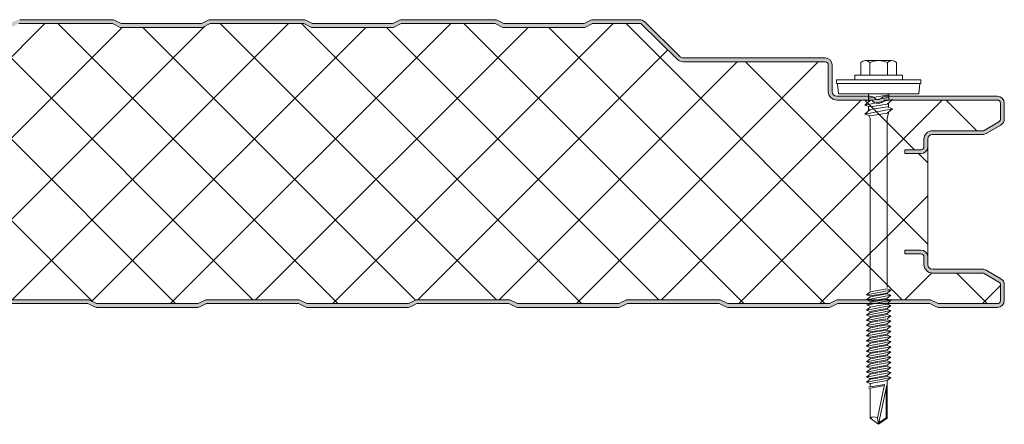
# Model space of a CAD drawing. Header units: millimetres. Extents: x 4235 to 12448, y -1412 to 6174.
# Tile 15 of 16: x 5118 to 5375, y 5882 to 5988. Entities that reach past the tile are written whole.
import ezdxf

# ---------------------------------------------------------------- set-up
doc = ezdxf.new("R2010")
doc.units = ezdxf.units.MM
doc.layers.add('A-DETL-GENF', color=92, linetype='Continuous', lineweight=13)

# ---------------------------------------------------------------- blocks, each defined once
blk = doc.blocks.new('HFX 1000 - FINELINE - FINELINE - HFX 1000 75mm - FINELINE - FINELINE-4486504-JOINT 11')
at = {"layer": 'A-DETL-GENF'}
h = blk.add_hatch(color=256, dxfattribs=at)
h.paths.add_polyline_path([(3.06, 0), (17.27, 0.03), (17.49, 0.06), (17.94, 0.22), (19.5, 1), (43.5, 1), (45.06, 0.22), (45.51, 0.06), (46, 0), (72.27, 0.03), (72.49, 0.06), (72.94, 0.22), (74.5, 1), (98.5, 1), (100.06, 0.22), (100.51, 0.06), (101, 0), (127.27, 0.03), (127.49, 0.06), (127.94, 0.22), (129.5, 1), (153.5, 1), (155.06, 0.22), (155.51, 0.06), (156, 0), (182.27, 0.03), (182.49, 0.06), (182.94, 0.22), (184.51, 1), (208.5, 1), (210.06, 0.22), (210.51, 0.06), (211, 0), (237.27, 0.03), (237.49, 0.06), (237.94, 0.22), (239.5, 1), (263.5, 1), (265.06, 0.22), (265.51, 0.06), (266, 0), (292.27, 0.03), (292.49, 0.06), (292.94, 0.22), (294.5, 1), (318.5, 1), (320.06, 0.22), (320.51, 0.06), (321, 0), (347.27, 0.03), (347.49, 0.06), (347.94, 0.22), (349.5, 1), (373.53, 0.99), (375.06, 0.22), (375.51, 0.06), (376, 0), (402.27, 0.03), (402.49, 0.06), (402.94, 0.22), (404.5, 1), (428.5, 1), (430.06, 0.22), (430.51, 0.06), (431, 0), (457.27, 0.03), (457.49, 0.06), (457.94, 0.22), (459.56, 1), (483.5, 1), (485.06, 0.22), (485.51, 0.06), (486, 0), (512.01, 0), (512.49, 0.06), (512.94, 0.22), (514.5, 1), (538.5, 1), (540.06, 0.22), (540.51, 0.06), (541, 0), (567.01, 0), (567.49, 0.06), (567.94, 0.22), (569.5, 1), (593.5, 1), (595.06, 0.22), (595.51, 0.06), (596, 0), (622.01, 0), (622.49, 0.06), (622.94, 0.22), (624.5, 1), (648.5, 1), (650.06, 0.22), (650.51, 0.06), (651, 0), (677.01, 0), (677.49, 0.06), (677.94, 0.22), (679.5, 1), (703.5, 1), (705.06, 0.22), (705.51, 0.06), (706, 0), (732.01, 0), (732.49, 0.06), (732.94, 0.22), (734.51, 1), (758.5, 1), (760.06, 0.22), (760.51, 0.06), (761, 0), (787.01, 0), (787.49, 0.06), (787.94, 0.22), (789.5, 1), (813.5, 1), (815.06, 0.22), (815.51, 0.06), (816, 0), (842.01, 0), (842.49, 0.06), (842.94, 0.22), (844.5, 1), (868.5, 1), (870.06, 0.22), (870.51, 0.06), (871, 0), (897.01, 0), (897.49, 0.06), (897.94, 0.22), (899.5, 1), (923.5, 1), (925.3, 0.14), (925.51, 0.06), (926, 0), (952.27, 0.03), (952.49, 0.06), (953.1, 0.3), (954.5, 1), (978.5, 1), (980.06, 0.22), (980.51, 0.06), (981, 0), (996.2, 0), (996.67, 0.06), (997.1, 0.24), (997.48, 0.53), (997.76, 0.9), (997.94, 1.33), (998, 1.8), (998, 5.96), (997.94, 6.43), (997.76, 6.86), (997.48, 7.23), (997, 7.58), (993.22, 9.76), (992.69, 9.95), (992.32, 10), (979.2, 10), (978.89, 10.04), (978.6, 10.16), (978.35, 10.35), (978.16, 10.6), (978.04, 10.89), (978, 11.2), (978, 13.2), (977.94, 13.67), (977.76, 14.1), (977.48, 14.47), (977, 14.8), (976.67, 14.94), (976.2, 15), (972, 15), (972, 14), (976.41, 13.97), (976.63, 13.87), (976.77, 13.77), (976.9, 13.6), (976.98, 13.41), (977, 13.2), (977, 11.2), (977.08, 10.63), (977.3, 10.1), (977.65, 9.64), (978.1, 9.29), (978.74, 9.06), (979.2, 9), (992.54, 9), (996.77, 6.53), (996.9, 6.36), (996.98, 6.17), (997, 5.96), (996.98, 1.59), (996.9, 1.4), (996.77, 1.23), (996.6, 1.11), (996.41, 1.03), (996.2, 1), (980.74, 1), (978.74, 2), (954.27, 2), (952.27, 1), (925.74, 1), (923.74, 2), (899.27, 2), (897.27, 1), (870.74, 1), (868.74, 2), (844.27, 2), (842.27, 1), (815.74, 1), (813.74, 2), (789.27, 2), (787.27, 1), (760.74, 1), (758.74, 2), (734.27, 2), (732.27, 1), (705.74, 1), (703.74, 2), (679.27, 2), (677.27, 1), (650.74, 1), (648.74, 2), (624.27, 2), (622.27, 1), (595.74, 1), (593.74, 2), (569.27, 2), (567.27, 1), (540.74, 1), (538.74, 2), (514.27, 2), (512.27, 1), (485.74, 1), (483.74, 2), (459.27, 2), (457.27, 1), (430.74, 1), (428.74, 2), (404.27, 2), (402.27, 1), (375.74, 1), (373.74, 2), (349.27, 2), (347.27, 1), (320.74, 1), (318.74, 2), (294.27, 2), (292.27, 1), (265.74, 1), (263.74, 2), (239.27, 2), (237.27, 1), (210.74, 1), (208.74, 2), (184.27, 2), (182.27, 1), (155.74, 1), (153.74, 2), (129.27, 2), (127.27, 1), (100.74, 1), (98.74, 2), (74.27, 2), (72.27, 1), (45.74, 1), (43.74, 2), (19.27, 2), (17.27, 1), (1.59, 1.03), (1.4, 1.11), (1.23, 1.23), (1.11, 1.4), (1.03, 1.59), (1, 1.8), (1, 9.3), (0.93, 9.87), (0.71, 10.4), (0.36, 10.86), (-0.1, 11.21), (-0.63, 11.43), (-1.2, 11.5), (-20.41, 11.53), (-20.6, 11.61), (-20.77, 11.73), (-20.89, 11.9), (-20.97, 12.09), (-21, 12.3), (-20.97, 13.41), (-20.89, 13.6), (-20.77, 13.77), (-20.6, 13.89), (-20.41, 13.97), (-20.2, 14), (-16, 14), (-16, 15), (-20.2, 15), (-20.67, 14.94), (-21.1, 14.76), (-21.47, 14.47), (-21.76, 14.1), (-21.95, 13.6), (-22, 13.2), (-22, 12.3), (-21.9, 11.73), (-21.76, 11.4), (-21.47, 11.03), (-21, 10.7), (-20.67, 10.56), (-20.2, 10.5), (-1.2, 10.5), (-0.89, 10.46), (-0.6, 10.34), (-0.35, 10.15), (-0.16, 9.9), (-0.04, 9.61), (0, 9.3), (0, 1.8), (0.11, 1.22), (0.24, 0.9), (0.53, 0.53), (1, 0.2), (1.33, 0.06), (1.8, 0), (2.8, 0)])
h.paths.add_polyline_path([(972, 40.19), (976.2, 40.19), (976.67, 40.26), (977.1, 40.44), (977.48, 40.72), (977.81, 41.22), (977.94, 41.53), (978, 41.99), (978, 43.99), (978.04, 44.31), (978.16, 44.59), (978.35, 44.84), (978.63, 45.05), (978.89, 45.15), (979.2, 45.19), (992.54, 45.22), (992.79, 45.26), (993.22, 45.44), (997.1, 47.67), (997.48, 47.96), (997.76, 48.33), (997.94, 48.77), (998, 49.23), (997.99, 53.51), (997.94, 53.86), (997.76, 54.29), (997.48, 54.67), (997, 54.99), (996.6, 55.14), (996.04, 55.19), (966.7, 55.16), (966.33, 55.04), (965.85, 54.74), (965.38, 54.4), (965, 54.33), (964.92, 54.33), (964.69, 54.38), (964.48, 54.48), (964.28, 54.61), (964, 54.86), (963.67, 55.04), (963.32, 55.16), (962.95, 55.19), (954.2, 55.19), (953.89, 55.24), (953.56, 55.39), (953.35, 55.55), (953.16, 55.79), (953.04, 56.08), (953, 56.39), (952.99, 63.51), (952.9, 63.96), (952.76, 64.29), (952.48, 64.67), (952, 64.99), (951.67, 65.13), (951.2, 65.19), (913.99, 65.21), (913.85, 65.23), (913.56, 65.35), (913.31, 65.53), (903.92, 74.68), (903.55, 74.96), (902.99, 75.15), (902.66, 75.19), (890.66, 75.19), (890.18, 75.14), (889.72, 74.97), (888.16, 74.19), (867.16, 74.19), (865.61, 74.97), (865.15, 75.14), (864.67, 75.19), (840.4, 75.16), (840.18, 75.14), (839.72, 74.97), (838.16, 74.19), (817.16, 74.19), (815.61, 74.97), (815.15, 75.14), (814.67, 75.19), (790.4, 75.16), (790.18, 75.14), (789.72, 74.97), (788.16, 74.19), (767.16, 74.19), (765.61, 74.97), (765.15, 75.14), (764.67, 75.19), (740.4, 75.16), (740.18, 75.14), (739.72, 74.97), (738.12, 74.19), (717.16, 74.19), (715.61, 74.97), (715.15, 75.14), (714.67, 75.19), (690.4, 75.16), (690.18, 75.14), (689.72, 74.97), (688.16, 74.19), (667.16, 74.19), (665.61, 74.97), (665.15, 75.14), (664.67, 75.19), (640.4, 75.16), (640.18, 75.14), (639.72, 74.97), (638.16, 74.19), (617.16, 74.19), (615.61, 74.97), (615.15, 75.14), (614.67, 75.19), (590.4, 75.16), (590.18, 75.14), (589.72, 74.97), (588.16, 74.19), (567.16, 74.19), (565.61, 74.97), (565.15, 75.14), (564.67, 75.19), (540.4, 75.16), (540.18, 75.14), (539.72, 74.97), (538.16, 74.19), (517.16, 74.19), (515.61, 74.97), (515.15, 75.14), (514.67, 75.19), (490.4, 75.16), (490.18, 75.14), (489.72, 74.97), (488.16, 74.19), (467.16, 74.19), (465.61, 74.97), (465.15, 75.14), (464.67, 75.19), (440.66, 75.19), (440.18, 75.14), (439.72, 74.97), (438.16, 74.19), (417.11, 74.22), (415.61, 74.97), (415.15, 75.14), (414.67, 75.19), (390.66, 75.19), (390.18, 75.14), (389.72, 74.97), (388.16, 74.19), (367.16, 74.19), (365.61, 74.97), (365.15, 75.14), (364.67, 75.19), (340.66, 75.19), (340.18, 75.14), (339.72, 74.97), (338.16, 74.19), (317.16, 74.19), (315.61, 74.97), (315.15, 75.14), (314.67, 75.19), (290.66, 75.19), (290.18, 75.14), (289.72, 74.97), (288.16, 74.19), (267.16, 74.19), (265.61, 74.97), (265.15, 75.14), (264.67, 75.19), (240.66, 75.19), (240.18, 75.14), (239.72, 74.97), (238.16, 74.19), (217.16, 74.19), (215.61, 74.97), (215.15, 75.14), (214.67, 75.19), (190.66, 75.19), (190.18, 75.14), (189.72, 74.97), (188.16, 74.19), (167.16, 74.19), (165.61, 74.97), (165.15, 75.14), (164.67, 75.19), (140.66, 75.19), (140.18, 75.14), (139.72, 74.97), (138.16, 74.19), (117.16, 74.19), (115.61, 74.97), (115.15, 75.14), (114.67, 75.19), (90.66, 75.19), (90.18, 75.14), (89.72, 74.97), (88.16, 74.19), (67.16, 74.19), (65.61, 74.97), (65.15, 75.14), (64.67, 75.19), (40.66, 75.19), (40.18, 75.14), (39.72, 74.97), (38.16, 74.19), (17.16, 74.19), (15.59, 74.98), (15.15, 75.14), (14.67, 75.19), (-9.6, 75.16), (-9.82, 75.14), (-10.28, 74.97), (-11.84, 74.19), (-32.84, 74.19), (-34.39, 74.97), (-34.85, 75.14), (-35.33, 75.19), (-47.33, 75.19), (-47.79, 75.14), (-48.22, 74.96), (-48.59, 74.68), (-55.51, 67.94), (-55.75, 67.65), (-55.91, 67.31), (-55.99, 66.93), (-55.95, 66.44), (-55.88, 66.19), (-55.7, 65.86), (-55.44, 65.58), (-55.13, 65.37), (-54.67, 65.23), (-54.4, 65.19), (-26.35, 65.19), (-0.85, 57.41), (-0.57, 57.28), (-0.33, 57.09), (-0.15, 56.85), (-0.04, 56.56), (0, 56.26), (0, 46.39), (-0.04, 46.08), (-0.16, 45.79), (-0.35, 45.55), (-0.63, 45.34), (-0.89, 45.24), (-1.2, 45.19), (-20.41, 45.17), (-20.67, 45.13), (-21.1, 44.95), (-21.47, 44.67), (-21.76, 44.29), (-21.95, 43.79), (-22, 43.3), (-22, 41.99), (-21.94, 41.53), (-21.76, 41.09), (-21.47, 40.72), (-21.1, 40.44), (-20.67, 40.26), (-20.2, 40.19), (-16, 40.19), (-16, 41.19), (-20.41, 41.22), (-20.6, 41.3), (-20.77, 41.43), (-20.89, 41.59), (-20.97, 41.79), (-21, 41.99), (-20.97, 43.6), (-20.89, 43.79), (-20.77, 43.96), (-20.6, 44.09), (-20.41, 44.17), (-20.2, 44.19), (-1.2, 44.19), (-0.63, 44.27), (-0.1, 44.49), (0.36, 44.84), (0.71, 45.29), (0.93, 45.83), (1, 46.39), (1, 56.26), (0.93, 56.83), (0.72, 57.34), (0.39, 57.79), (-0.05, 58.14), (-0.56, 58.37), (-26.2, 66.19), (-54.54, 66.21), (-54.79, 66.34), (-54.95, 66.57), (-54.99, 66.85), (-54.91, 67.11), (-54.67, 67.37), (-47.66, 74.19), (-35.07, 74.19), (-33.07, 73.19), (-11.6, 73.19), (-9.6, 74.19), (14.93, 74.19), (16.93, 73.19), (38.4, 73.19), (40.4, 74.19), (64.93, 74.19), (66.93, 73.19), (88.4, 73.19), (90.4, 74.19), (114.93, 74.19), (116.93, 73.19), (138.4, 73.19), (140.4, 74.19), (164.93, 74.19), (166.93, 73.19), (188.4, 73.19), (190.4, 74.19), (214.93, 74.19), (216.93, 73.19), (238.4, 73.19), (240.4, 74.19), (264.93, 74.19), (266.93, 73.19), (288.4, 73.19), (290.4, 74.19), (314.93, 74.19), (316.93, 73.19), (338.4, 73.19), (340.4, 74.19), (364.93, 74.19), (366.93, 73.19), (388.4, 73.19), (390.4, 74.19), (414.93, 74.19), (416.93, 73.19), (438.4, 73.19), (440.4, 74.19), (464.93, 74.19), (466.93, 73.19), (488.4, 73.19), (490.4, 74.19), (514.93, 74.19), (516.93, 73.19), (538.4, 73.19), (540.4, 74.19), (564.93, 74.19), (566.93, 73.19), (588.4, 73.19), (590.4, 74.19), (614.93, 74.19), (616.93, 73.19), (638.4, 73.19), (640.4, 74.19), (664.93, 74.19), (666.93, 73.19), (688.4, 73.19), (690.4, 74.19), (714.93, 74.19), (716.93, 73.19), (738.4, 73.19), (740.4, 74.19), (764.93, 74.19), (766.93, 73.19), (788.4, 73.19), (790.4, 74.19), (814.93, 74.19), (816.93, 73.19), (838.4, 73.19), (840.4, 74.19), (864.93, 74.19), (866.93, 73.19), (888.4, 73.19), (890.4, 74.19), (902.99, 74.19), (912.62, 64.82), (913.07, 64.48), (913.59, 64.27), (914.15, 64.19), (951.41, 64.17), (951.6, 64.09), (951.77, 63.96), (951.9, 63.79), (951.98, 63.6), (952, 63.39), (952, 56.39), (952.08, 55.83), (952.3, 55.29), (952.65, 54.84), (953.1, 54.49), (953.63, 54.27), (954.27, 54.19), (963.35, 54.19), (963.67, 53.83), (964.07, 53.56), (964.52, 53.39), (965, 53.33), (965.48, 53.39), (965.93, 53.56), (966.33, 53.83), (966.65, 54.19), (996.41, 54.17), (996.6, 54.09), (996.77, 53.96), (996.9, 53.79), (996.98, 53.6), (997, 53.39), (996.98, 49.03), (996.9, 48.83), (996.77, 48.67), (996.6, 48.54), (992.54, 46.19), (979.2, 46.19), (978.63, 46.12), (978.1, 45.9), (977.65, 45.55), (977.3, 45.09), (977.08, 44.56), (977, 43.99), (976.98, 41.79), (976.9, 41.59), (976.77, 41.43), (976.6, 41.3), (976.41, 41.22), (976.2, 41.19), (972, 41.19)])
h = blk.add_hatch(dxfattribs=at)
h.set_pattern_fill('FP_2', color=256, style=0, pattern_type=2)
h.set_pattern_definition([(45, (-4377.288, -5912.357), (-10.606602, 10.606602), []), (135, (-4377.288, -5912.357), (-10.606602, -10.606602), [])])
h.paths.add_polyline_path([(17.27, 1), (19.27, 2), (43.74, 2), (45.74, 1), (72.27, 1), (74.27, 2), (98.74, 2), (100.74, 1), (127.27, 1), (129.27, 2), (153.74, 2), (155.74, 1), (182.27, 1), (184.27, 2), (208.74, 2), (210.74, 1), (237.27, 1), (239.27, 2), (263.74, 2), (265.74, 1), (292.27, 1), (294.27, 2), (318.74, 2), (320.74, 1), (347.27, 1), (349.27, 2), (373.74, 2), (375.74, 1), (402.27, 1), (404.27, 2), (428.74, 2), (430.74, 1), (457.27, 1), (459.27, 2), (483.74, 2), (485.74, 1), (512.27, 1), (514.27, 2), (538.74, 2), (540.74, 1), (567.27, 1), (569.27, 2), (593.74, 2), (595.74, 1), (622.27, 1), (624.27, 2), (648.74, 2), (650.74, 1), (677.27, 1), (679.27, 2), (703.74, 2), (705.74, 1), (732.27, 1), (734.27, 2), (758.74, 2), (760.74, 1), (787.27, 1), (789.27, 2), (813.74, 2), (815.74, 1), (842.27, 1), (844.27, 2), (868.74, 2), (870.74, 1), (897.27, 1), (899.27, 2), (923.74, 2), (925.74, 1), (952.27, 1), (954.27, 2), (978.74, 2), (980.74, 1), (996.41, 1.03), (996.6, 1.11), (996.77, 1.23), (996.9, 1.4), (996.98, 1.59), (997, 1.8), (996.98, 6.17), (996.9, 6.36), (996.77, 6.53), (996.6, 6.65), (992.54, 9), (979.2, 9), (978.63, 9.07), (978.1, 9.29), (977.65, 9.64), (977.3, 10.1), (977.08, 10.63), (977, 11.2), (976.98, 13.41), (976.9, 13.6), (976.77, 13.77), (976.6, 13.89), (976.41, 13.97), (976.2, 14), (972, 14), (972, 15), (976.2, 15), (976.67, 14.94), (977.1, 14.76), (977.48, 14.47), (977.76, 14.1), (977.94, 13.67), (978, 13.2), (978, 41.99), (977.94, 41.53), (977.76, 41.09), (977.48, 40.72), (977.1, 40.44), (976.67, 40.26), (976.2, 40.19), (972, 40.19), (972, 41.19), (976.41, 41.22), (976.6, 41.3), (976.77, 41.43), (976.9, 41.59), (976.98, 41.79), (977, 41.99), (977, 43.99), (977.08, 44.56), (977.3, 45.09), (977.65, 45.55), (978.1, 45.9), (978.63, 46.12), (979.2, 46.19), (992.54, 46.19), (996.77, 48.67), (996.9, 48.83), (996.98, 49.03), (997, 49.23), (996.98, 53.6), (996.9, 53.79), (996.77, 53.96), (996.6, 54.09), (996.41, 54.17), (996.2, 54.19), (966.65, 54.19), (966.33, 53.83), (965.93, 53.56), (965.48, 53.39), (965, 53.33), (964.52, 53.39), (964.07, 53.56), (963.67, 53.83), (963.35, 54.19), (954.2, 54.19), (953.63, 54.27), (953.1, 54.49), (952.65, 54.84), (952.3, 55.29), (952.08, 55.83), (952, 56.39), (951.98, 63.6), (951.9, 63.79), (951.77, 63.96), (951.6, 64.09), (951.41, 64.17), (951.2, 64.19), (914.15, 64.19), (913.59, 64.27), (913.07, 64.48), (912.62, 64.82), (902.99, 74.19), (890.4, 74.19), (888.4, 73.19), (866.93, 73.19), (864.93, 74.19), (840.4, 74.19), (838.4, 73.19), (816.93, 73.19), (814.93, 74.19), (790.4, 74.19), (788.4, 73.19), (766.93, 73.19), (764.93, 74.19), (740.4, 74.19), (738.4, 73.19), (716.93, 73.19), (714.93, 74.19), (690.4, 74.19), (688.4, 73.19), (666.93, 73.19), (664.93, 74.19), (640.4, 74.19), (638.4, 73.19), (616.93, 73.19), (614.93, 74.19), (590.4, 74.19), (588.4, 73.19), (566.93, 73.19), (564.93, 74.19), (540.4, 74.19), (538.4, 73.19), (516.93, 73.19), (514.93, 74.19), (490.4, 74.19), (488.4, 73.19), (466.93, 73.19), (464.93, 74.19), (440.4, 74.19), (438.4, 73.19), (416.93, 73.19), (414.93, 74.19), (390.4, 74.19), (388.4, 73.19), (366.93, 73.19), (364.93, 74.19), (340.4, 74.19), (338.4, 73.19), (316.93, 73.19), (314.93, 74.19), (290.4, 74.19), (288.4, 73.19), (266.93, 73.19), (264.93, 74.19), (240.4, 74.19), (238.4, 73.19), (216.93, 73.19), (214.93, 74.19), (190.4, 74.19), (188.4, 73.19), (166.93, 73.19), (164.93, 74.19), (140.4, 74.19), (138.4, 73.19), (116.93, 73.19), (114.93, 74.19), (90.4, 74.19), (88.4, 73.19), (66.93, 73.19), (64.93, 74.19), (40.4, 74.19), (38.4, 73.19), (16.93, 73.19), (14.93, 74.19), (-9.6, 74.19), (-11.6, 73.19), (-33.07, 73.19), (-35.07, 74.19), (-47.66, 74.19), (-54.91, 67.11), (-54.97, 66.99), (-54.99, 66.71), (-54.88, 66.44), (-54.67, 66.26), (-54.4, 66.19), (-26.2, 66.19), (-0.56, 58.37), (-0.05, 58.14), (0.39, 57.79), (0.72, 57.34), (0.93, 56.82), (1, 56.26), (1, 46.39), (0.93, 45.83), (0.71, 45.29), (0.36, 44.84), (-0.1, 44.49), (-0.63, 44.27), (-1.2, 44.19), (-20.41, 44.17), (-20.6, 44.09), (-20.77, 43.96), (-20.89, 43.79), (-20.97, 43.6), (-21, 43.39), (-20.97, 41.79), (-20.89, 41.59), (-20.77, 41.43), (-20.6, 41.3), (-20.41, 41.22), (-20.2, 41.19), (-16, 41.19), (-16, 40.19), (-20.2, 40.19), (-20.67, 40.26), (-21.1, 40.44), (-21.47, 40.72), (-21.76, 41.09), (-21.94, 41.53), (-22, 41.99), (-22, 13.2), (-21.94, 13.67), (-21.76, 14.1), (-21.47, 14.47), (-21.1, 14.76), (-20.67, 14.94), (-20.2, 15), (-16, 15), (-16, 14), (-20.41, 13.97), (-20.6, 13.89), (-20.77, 13.77), (-20.89, 13.6), (-20.97, 13.41), (-21, 13.2), (-20.97, 12.09), (-20.89, 11.9), (-20.77, 11.73), (-20.6, 11.61), (-20.41, 11.53), (-20.2, 11.5), (-1.2, 11.5), (-0.63, 11.43), (-0.1, 11.21), (0.36, 10.86), (0.71, 10.4), (0.93, 9.87), (1, 9.3), (1.03, 1.59), (1.11, 1.4), (1.23, 1.23), (1.4, 1.11), (1.59, 1.03), (1.8, 1), (3.06, 1)])
for p, q in [((764.67, 75.19), (740.66, 75.19)), ((767.16, 74.19), (765.61, 74.97)), ((789.72, 74.97), (788.16, 74.19)), ((814.67, 75.19), (790.66, 75.19)), ((817.16, 74.19), (815.61, 74.97)), ((839.72, 74.97), (838.16, 74.19)), ((864.67, 75.19), (840.66, 75.19)), ((867.16, 74.19), (865.61, 74.97)), ((889.72, 74.97), (888.16, 74.19)), ((902.66, 75.19), (890.66, 75.19)), ((913.31, 65.53), (903.92, 74.68)), ((764.93, 74.19), (740.4, 74.19)), ((766.93, 73.19), (764.93, 74.19)), ((788.4, 73.19), (766.93, 73.19)), ((788.16, 74.19), (767.16, 74.19)), ((790.4, 74.19), (788.4, 73.19)), ((814.93, 74.19), (790.4, 74.19)), ((816.93, 73.19), (814.93, 74.19)), ((838.4, 73.19), (816.93, 73.19)), ((838.16, 74.19), (817.16, 74.19)), ((840.4, 74.19), (838.4, 73.19)), ((864.93, 74.19), (840.4, 74.19)), ((866.93, 73.19), (864.93, 74.19)), ((888.4, 73.19), (866.93, 73.19)), ((888.16, 74.19), (867.16, 74.19)), ((890.4, 74.19), (888.4, 73.19)), ((902.99, 74.19), (890.4, 74.19)), ((912.62, 64.82), (902.99, 74.19)), ((951.2, 65.19), (914.15, 65.19)), ((961.68, 64.51), (968.64, 64.51)), ((951.2, 64.19), (914.15, 64.19)), ((952, 56.39), (952, 63.39)), ((953, 56.39), (953, 63.39)), ((960.52, 63.99), (960.52, 60.66)), ((962.84, 63.99), (962.84, 60.66)), ((967.48, 63.99), (967.48, 60.66)), ((969.8, 63.99), (969.8, 60.66)), ((976.16, 59.51), (954.16, 59.51)), ((954.16, 59.51), (954.16, 58.51)), ((971.41, 60.66), (958.91, 60.66)), ((958.91, 60.66), (958.91, 59.51)), ((971.41, 59.51), (971.41, 60.66)), ((976.16, 58.51), (976.16, 59.51)), ((954.16, 58.51), (976.16, 58.51)), ((954.41, 58.51), (954.63, 55.82)), ((975.69, 55.82), (975.91, 58.51)), ((962.95, 55.19), (954.2, 55.19)), ((963.35, 54.19), (954.2, 54.19)), ((975.69, 55.82), (954.63, 55.82)), ((961.55, 52.89), (968.77, 54.3)), ((962.91, 54.07), (961.55, 52.89)), ((962.47, 55.82), (962.47, 53.69)), ((967.86, 55.56), (962.47, 54.73)), ((967.86, 54.83), (962.91, 54.07)), ((996.2, 54.19), (966.65, 54.19)), ((996.2, 55.19), (967.05, 55.19)), ((968.77, 54.3), (967.41, 53.12)), ((967.86, 55.82), (967.86, 54.12)), ((962.91, 52.43), (961.55, 52.89)), ((961.55, 50.52), (968.77, 51.92)), ((962.91, 51.7), (961.55, 50.52)), ((962.47, 52.58), (962.47, 51.32)), ((967.41, 53.12), (962.91, 52.43)), ((967.41, 52.39), (962.91, 51.7)), ((968.77, 51.92), (967.41, 52.39)), ((967.41, 50.74), (968.77, 51.92)), ((967.77, 53.43), (967.77, 52.26)), ((997, 49.23), (997, 53.39)), ((998, 49.23), (998, 53.39)), ((961.55, 50.52), (962.91, 50.05)), ((962.6, 50.16), (962.92, 49.43)), ((962.91, 50.05), (967.41, 50.74)), ((962.92, 49.43), (962.92, 4.43)), ((967.42, 49.47), (967.79, 51.08)), ((967.42, 5.25), (967.42, 49.47)), ((992.54, 46.19), (996.6, 48.54)), ((993.22, 45.44), (997.1, 47.67)), ((977, 41.99), (977, 43.99)), ((978, 41.99), (978, 43.99)), ((979.2, 46.19), (992.54, 46.19)), ((979.2, 45.19), (992.32, 45.19)), ((972, 40.19), (972, 41.19)), ((972, 41.19), (976.2, 41.19)), ((978, 13.2), (978, 41.99)), ((976.2, 40.19), (972, 40.19)), ((972, 14), (972, 15)), ((972, 15), (976.2, 15)), ((976.2, 14), (972, 14)), ((977, 11.2), (977, 13.2)), ((978, 11.2), (978, 13.2)), ((992.32, 10), (979.2, 10)), ((992.54, 9), (979.2, 9)), ((996.6, 6.65), (992.54, 9)), ((997.1, 7.52), (993.22, 9.76)), ((997, 1.8), (997, 5.96)), ((998, 1.8), (998, 5.96)), ((962.01, 3.34), (968.31, 4.56)), ((962.91, 4.12), (962.01, 3.34)), ((962.01, 3.34), (962.91, 3.03)), ((962.01, 1.99), (968.31, 3.22)), ((962.91, 2.77), (962.01, 1.99)), ((962.91, 4.12), (967.41, 4.87)), ((962.91, 3.03), (967.41, 3.78)), ((967.41, 3.53), (962.91, 2.77)), ((968.31, 4.56), (967.41, 4.87)), ((968.31, 4.56), (967.41, 3.78)), ((968.31, 3.22), (967.41, 3.53)), ((968.31, 3.22), (967.41, 2.44)), ((734.27, 2), (758.74, 2)), ((734.5, 1), (758.5, 1)), ((758.5, 1), (760.06, 0.22)), ((758.74, 2), (760.74, 1)), ((760.74, 1), (787.27, 1)), ((787.27, 1), (789.27, 2)), ((787.94, 0.22), (789.5, 1)), ((789.27, 2), (813.74, 2)), ((789.5, 1), (813.5, 1)), ((813.5, 1), (815.06, 0.22)), ((813.74, 2), (815.74, 1)), ((815.74, 1), (842.27, 1)), ((816, 0), (842.01, 0)), ((842.27, 1), (844.27, 2)), ((842.94, 0.22), (844.5, 1)), ((844.27, 2), (868.74, 2)), ((844.5, 1), (868.5, 1)), ((868.5, 1), (870.06, 0.22)), ((868.74, 2), (870.74, 1)), ((870.74, 1), (897.27, 1)), ((871, 0), (897.01, 0)), ((897.27, 1), (899.27, 2)), ((897.94, 0.22), (899.5, 1)), ((899.27, 2), (923.74, 2)), ((899.5, 1), (923.5, 1)), ((923.5, 1), (925.06, 0.22)), ((923.74, 2), (925.74, 1)), ((925.74, 1), (952.27, 1)), ((926, 0), (952.01, 0)), ((952.27, 1), (954.27, 2)), ((952.94, 0.22), (954.5, 1)), ((954.27, 2), (978.74, 2)), ((954.5, 1), (978.5, 1)), ((962.01, 1.99), (962.91, 1.68)), ((962.01, 0.65), (963.11, 0.86)), ((962.01, 0.65), (962.91, 0.34)), ((962.91, 0.08), (962.01, -0.7)), ((962.4, 0.72), (962.99, 1.19)), ((967.41, 2.44), (962.91, 1.68)), ((967.41, 2.18), (962.91, 1.43)), ((962.91, 0.08), (963.76, 0.22)), ((962.92, 0.82), (968.31, 1.87)), ((963.76, 0.22), (967.41, 0.83)), ((968.31, 0.52), (964.26, -0.26)), ((968.31, 0.52), (967.18, 0.91)), ((968.31, 1.87), (967.24, 0.81)), ((968.31, 1.87), (967.41, 2.18)), ((968.31, 0.52), (967.41, -0.26)), ((978.5, 1), (980.06, 0.22)), ((978.74, 2), (980.74, 1)), ((980.74, 1), (996.2, 1)), ((981, 0), (996.2, 0)), ((761, 0), (787.01, 0)), ((964.26, -0.26), (962.01, -0.7)), ((962.01, -0.7), (962.91, -1.01)), ((962.91, -1.27), (962.01, -2.05)), ((962.01, -2.05), (965.4, -1.39)), ((962.01, -2.05), (962.91, -2.36)), ((962.01, -3.39), (966.55, -2.51)), ((962.91, -1.01), (964.71, -0.71)), ((964.93, -0.93), (962.91, -1.27)), ((965.88, -1.86), (962.91, -2.36)), ((966.11, -2.08), (962.91, -2.61)), ((964.71, -0.71), (967.41, -0.26)), ((967.41, -0.51), (965.25, -0.87)), ((965.4, -1.39), (968.31, -0.82)), ((967.41, -1.6), (965.88, -1.86)), ((967.41, -1.86), (966.11, -2.08)), ((966.55, -2.51), (968.31, -2.17)), ((968.31, -2.17), (967.38, -2.96)), ((968.31, -0.82), (967.41, -0.51)), ((968.31, -0.82), (967.41, -1.6)), ((968.31, -2.17), (967.41, -1.86)), ((962.91, -2.61), (962.01, -3.39)), ((962.01, -3.39), (962.91, -3.7)), ((962.91, -3.96), (962.01, -4.74)), ((962.01, -4.74), (965.4, -4.08)), ((962.01, -4.74), (962.91, -5.05)), ((962.91, -3.7), (967.06, -3.01)), ((964.93, -3.62), (962.91, -3.96)), ((965.88, -4.55), (962.91, -5.05)), ((964.93, -4.97), (962.91, -5.31)), ((967.41, -3.21), (965.25, -3.57)), ((967.41, -4.56), (965.25, -4.92)), ((965.4, -4.08), (968.31, -3.52)), ((965.4, -5.43), (968.31, -4.87)), ((967.41, -4.3), (965.88, -4.55)), ((968.31, -3.52), (967.41, -3.21)), ((968.31, -3.52), (967.41, -4.3)), ((968.31, -4.87), (967.41, -4.56)), ((968.31, -4.87), (967.41, -5.65)), ((962.91, -5.31), (962.01, -6.09)), ((962.01, -6.09), (965.4, -5.43)), ((962.01, -6.09), (962.91, -6.4)), ((962.91, -6.65), (962.01, -7.43)), ((962.01, -7.43), (965.4, -6.77)), ((962.01, -7.43), (962.91, -7.74)), ((965.88, -5.9), (962.91, -6.4)), ((964.93, -6.31), (962.91, -6.65)), ((965.88, -7.25), (962.91, -7.74)), ((964.93, -7.66), (962.91, -8)), ((967.41, -5.9), (965.25, -6.26)), ((967.41, -7.25), (965.25, -7.61)), ((965.4, -6.77), (968.31, -6.21)), ((965.4, -8.12), (968.31, -7.56)), ((967.41, -5.65), (965.88, -5.9)), ((967.41, -6.99), (965.88, -7.25)), ((968.31, -6.21), (967.41, -5.9)), ((968.31, -6.21), (967.41, -6.99)), ((968.31, -7.56), (967.41, -7.25)), ((968.31, -7.56), (967.41, -8.34)), ((962.91, -8), (962.01, -8.78)), ((962.01, -8.78), (965.4, -8.12)), ((962.01, -8.78), (962.91, -9.09)), ((962.91, -9.35), (962.01, -10.13)), ((962.01, -10.13), (965.4, -9.47)), ((962.01, -10.13), (962.91, -10.44)), ((965.88, -8.59), (962.91, -9.09)), ((964.93, -9.01), (962.91, -9.35)), ((965.88, -9.94), (962.91, -10.44)), ((967.41, -8.59), (965.25, -8.95)), ((967.41, -9.94), (965.25, -10.3)), ((965.4, -9.47), (968.31, -8.9)), ((965.4, -10.81), (968.31, -10.25)), ((967.41, -8.34), (965.88, -8.59)), ((967.41, -9.68), (965.88, -9.94)), ((968.31, -8.9), (967.41, -8.59)), ((968.31, -8.9), (967.41, -9.68)), ((968.31, -10.25), (967.41, -9.94)), ((968.31, -10.25), (967.41, -11.03)), ((962.91, -10.69), (962.01, -11.47)), ((962.01, -11.47), (965.4, -10.81)), ((962.01, -11.47), (962.91, -11.78)), ((962.91, -12.04), (962.01, -12.82)), ((962.01, -12.82), (965.4, -12.16)), ((962.01, -12.82), (962.91, -13.13)), ((964.93, -10.35), (962.91, -10.69)), ((965.88, -11.29), (962.91, -11.78)), ((964.93, -11.7), (962.91, -12.04)), ((965.88, -12.63), (962.91, -13.13)), ((967.41, -11.29), (965.25, -11.65)), ((967.41, -12.63), (965.25, -12.99)), ((965.4, -12.16), (968.31, -11.6)), ((967.41, -11.03), (965.88, -11.29)), ((967.41, -12.38), (965.88, -12.63)), ((968.31, -11.6), (967.41, -11.29)), ((968.31, -11.6), (967.41, -12.38)), ((968.31, -12.94), (967.41, -12.63)), ((962.91, -13.39), (962.01, -14.17)), ((962.01, -14.17), (965.4, -13.51)), ((962.01, -14.17), (962.91, -14.48)), ((962.91, -14.73), (962.01, -15.51)), ((962.01, -15.51), (965.4, -14.85)), ((964.93, -13.05), (962.91, -13.39)), ((965.88, -13.98), (962.91, -14.48)), ((964.93, -14.39), (962.91, -14.73)), ((965.88, -15.33), (962.91, -15.82)), ((967.41, -13.98), (965.25, -14.34)), ((967.41, -15.33), (965.25, -15.69)), ((965.4, -13.51), (968.31, -12.94)), ((965.4, -14.85), (968.31, -14.29)), ((967.41, -13.72), (965.88, -13.98)), ((967.41, -15.07), (965.88, -15.33)), ((968.31, -12.94), (967.41, -13.72)), ((968.31, -14.29), (967.41, -13.98)), ((968.31, -14.29), (967.41, -15.07)), ((968.31, -15.64), (967.41, -15.33)), ((962.01, -15.51), (962.91, -15.82)), ((962.91, -16.08), (962.01, -16.86)), ((962.01, -16.86), (965.4, -16.2)), ((962.01, -16.86), (962.91, -17.17)), ((962.91, -17.43), (962.01, -18.21)), ((962.01, -18.21), (965.4, -17.55)), ((964.93, -15.74), (962.91, -16.08)), ((965.88, -16.67), (962.91, -17.17)), ((964.93, -17.09), (962.91, -17.43)), ((967.41, -16.67), (965.25, -17.03)), ((965.4, -16.2), (968.31, -15.64)), ((965.4, -17.55), (968.31, -16.98)), ((967.41, -16.42), (965.88, -16.67)), ((967.41, -17.76), (965.88, -18.02)), ((968.31, -15.64), (967.41, -16.42)), ((968.31, -16.98), (967.41, -16.67)), ((968.31, -16.98), (967.41, -17.76)), ((962.01, -18.21), (962.91, -18.52)), ((962.91, -18.77), (962.01, -19.55)), ((962.01, -19.55), (965.4, -18.89)), ((962.01, -19.55), (962.91, -19.86)), ((966.65, -20.13), (962.52, -20.86)), ((962.58, -21.18), (966.59, -20.4)), ((965.88, -18.02), (962.91, -18.52)), ((964.93, -18.43), (962.91, -18.77)), ((965.88, -19.37), (962.91, -19.86)), ((962.91, -19.86), (962.91, -20.79)), ((964.82, -28.95), (966.65, -20.13)), ((967.29, -20.27), (965.16, -30.52)), ((967.41, -18.02), (965.25, -18.38)), ((965.4, -18.89), (968.31, -18.33)), ((967.41, -19.11), (965.88, -19.37)), ((968.31, -18.33), (967.41, -18.02)), ((968.31, -18.33), (967.41, -19.11)), ((967.41, -28.95), (967.41, -19.11)), ((962.91, -21.38), (962.91, -28.95)), ((967.15, -20.95), (967.15, -28.81)), ((962.91, -28.95), (965.16, -30.52)), ((965.16, -30.52), (964.82, -28.95)), ((965.16, -30.52), (967.41, -28.95)), ((967.15, -28.81), (965.24, -30.15))]:
    blk.add_line(p, q, dxfattribs=at)
for centre, radius, start, end in [((764.67, 73.09), 2.1, 63.4349, 90), ((790.66, 73.09), 2.1, 90, 116.5651), ((814.67, 73.09), 2.1, 63.4349, 90), ((840.66, 73.09), 2.1, 90, 116.5651), ((864.67, 73.09), 2.1, 63.4349, 90), ((890.66, 73.09), 2.1, 90, 116.5651), ((902.66, 73.39), 1.8, 45.7585, 90), ((914.15, 66.39), 2.2, 225.7585, 270), ((914.15, 66.39), 1.2, 225.7585, 270), ((951.2, 63.39), 1.8, 0, 90), ((961.68, 62.97), 1.54, 41.3319, 138.6681), ((965.16, 59.12), 5.39, 64.5175, 115.4825), ((968.64, 62.97), 1.54, 41.3319, 138.6681), ((951.2, 63.39), 0.8, 0, 90), ((954.2, 56.39), 2.2, 180, 270), ((954.2, 56.39), 1.2, 180, 270), ((962.95, 53.39), 1.8, 42.5365, 90), ((965, 55.33), 2, 214.5, 325.5), ((965, 55.33), 1, 224.7568, 319.1779), ((967.05, 53.39), 1.8, 90, 135.2599), ((996.2, 53.39), 1.8, 0, 90), ((996.2, 53.39), 0.8, 0, 90), ((996.2, 49.23), 0.8, 300, 360), ((996.2, 49.23), 1.8, 300, 0), ((979.2, 43.99), 2.2, 90, 180), ((979.2, 43.99), 1.2, 90, 180), ((992.32, 46.99), 1.8, 270, 300), ((976.2, 41.99), 1.8, 270, 0), ((976.2, 41.99), 0.8, 270, 0), ((976.2, 13.2), 1.8, 0, 90), ((976.2, 13.2), 0.8, 0, 90), ((979.2, 11.2), 2.2, 180, 270), ((979.2, 11.2), 1.2, 180, 270), ((992.32, 8.2), 1.8, 60, 90), ((996.2, 5.96), 0.8, 360, 60), ((996.2, 5.96), 1.8, 360, 60), ((761, 2.1), 2.1, 243.4349, 270), ((787.01, 2.1), 2.1, 270, 296.5651), ((816, 2.1), 2.1, 243.4349, 270), ((842.01, 2.1), 2.1, 270, 296.5651), ((871, 2.1), 2.1, 243.4349, 270), ((897.01, 2.1), 2.1, 270, 296.5651), ((926, 2.1), 2.1, 243.4349, 270), ((952.01, 2.1), 2.1, 270, 296.5651), ((981, 2.1), 2.1, 243.4349, 270), ((996.2, 1.8), 1.8, 270, 0), ((996.2, 1.8), 0.8, 270, 0), ((963.86, -29.98), 1.41, 47.2756, 132.7244)]:
    blk.add_arc(centre, radius, start, end, dxfattribs=at)

msp = doc.modelspace()

# ---------------------------------------------------------------- block references
at = {"layer": 'A-DETL-GENF'}
msp.add_blockref('HFX 1000 - FINELINE - FINELINE - HFX 1000 75mm - FINELINE - FINELINE-4486504-JOINT 11', (4377.29, 5912.36), dxfattribs=at)

doc.saveas('drawing.dxf')
